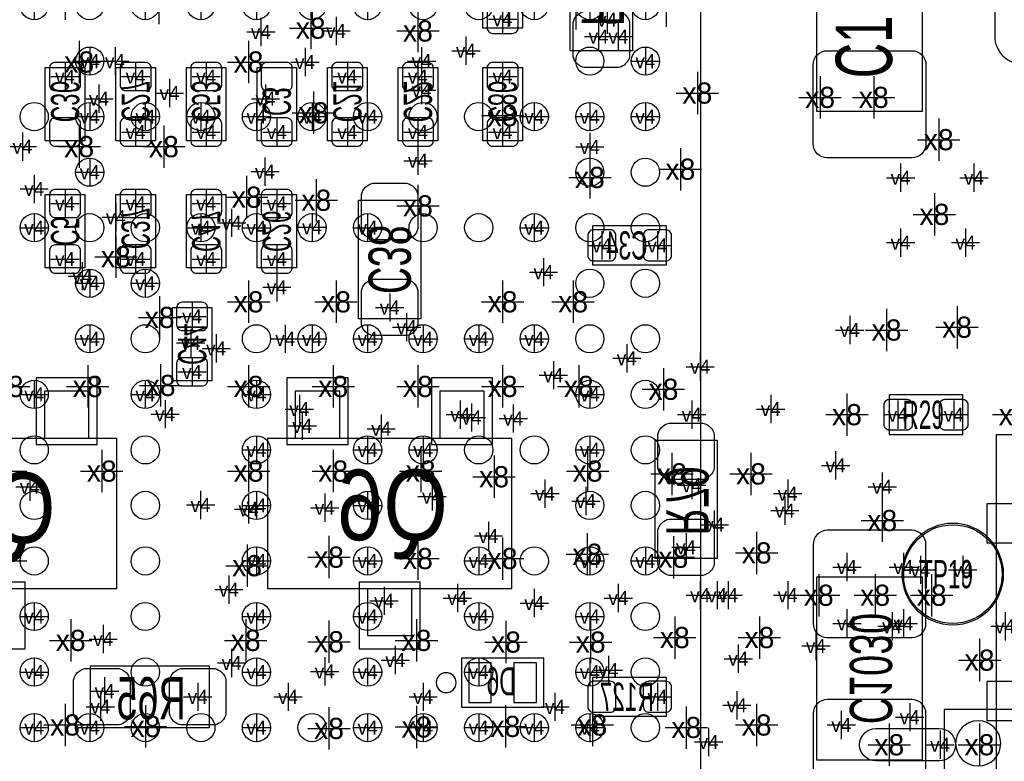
# Model space of a CAD drawing. Extents: x -84 to 336, y -47 to 250.
# Tile 10 of 40: x -15.28 to -6.42, y 10.43 to 17.11. Entities that reach past the tile are written whole.
import ezdxf
from ezdxf.enums import TextEntityAlignment as Align

# ---------------------------------------------------------------- set-up
doc = ezdxf.new("R2010")
doc.units = 0
for name, color, linetype in [('MA_NCLEGEND-1-2', 7, 'CONTINUOUS'), ('MA_NCLEGEND-14-15', 7, 'CONTINUOUS'), ('MA_NCLEGEND-15-16', 7, 'CONTINUOUS'), ('MA_NCLEGEND-2-3', 7, 'CONTINUOUS'), ('MA_NCLEGEND-3-14', 7, 'CONTINUOUS'), ('PG_ASSEMBLY_BOTTOM', 7, 'CONTINUOUS'), ('PG_ASSEMBLY_TOP', 7, 'CONTINUOUS'), ('PIN_BOTTOM', 7, 'CONTINUOUS'), ('PIN_TOP', 7, 'CONTINUOUS'), ('RD_ASSEMBLY_BOTTOM', 7, 'CONTINUOUS'), ('RD_ASSEMBLY_TOP', 7, 'CONTINUOUS')]:
    doc.layers.add(name, color=color, linetype=linetype)

# ---------------------------------------------------------------- blocks, each defined once
blk = doc.blocks.new('FIGURE_CROSS')
for points in [[(0, 0.5), (0, -0.5)], [(-0.5, 0), (0.5, 0)]]:
    blk.add_lwpolyline(points)

msp = doc.modelspace()

# ---------------------------------------------------------------- linework, layer by layer
at = {"layer": 'PG_ASSEMBLY_BOTTOM'}
for points in [[(-9.76884, 17.894554), (-9.76884, 16.827754), (-10.32764, 16.827754), (-10.32764, 17.894554)], [(-11.67384, 15.481554), (-11.67384, 14.414754), (-12.23264, 14.414754), (-12.23264, 15.481554)], [(-9.00684, 13.322554), (-9.00684, 12.255754), (-9.56564, 12.255754), (-9.56564, 13.322554)], [(-1.66624, 10.172954), (-6.49224, 10.172954), (-6.49224, 13.373354), (-1.66624, 13.373354)], [(-7.16026, 12.090654), (-7.16026, 10.439654), (-8.11022, 10.439654), (-8.11022, 12.090654)], [(-13.57884, 10.731754), (-14.64564, 10.731754), (-14.64564, 11.290554), (-13.57884, 11.290554)]]:
    msp.add_lwpolyline(points, close=True, dxfattribs=at)
for points in [[(-10.75944, 17.691354), (-10.75944, 17.030954), (-11.11504, 17.030954), (-11.11504, 17.691354), (-10.75944, 17.691354)], [(-15.05204, 16.014954), (-15.05204, 16.675354), (-14.69644, 16.675354), (-14.69644, 16.014954), (-15.05204, 16.014954)], [(-14.41704, 16.014954), (-14.41704, 16.675354), (-14.06144, 16.675354), (-14.06144, 16.014954), (-14.41704, 16.014954)], [(-13.78204, 16.014954), (-13.78204, 16.675354), (-13.42644, 16.675354), (-13.42644, 16.014954), (-13.78204, 16.014954)], [(-13.14704, 16.014954), (-13.14704, 16.675354), (-12.79144, 16.675354), (-12.79144, 16.014954), (-13.14704, 16.014954)], [(-12.51204, 16.014954), (-12.51204, 16.675354), (-12.15644, 16.675354), (-12.15644, 16.014954), (-12.51204, 16.014954)], [(-11.87704, 16.014954), (-11.87704, 16.675354), (-11.52144, 16.675354), (-11.52144, 16.014954), (-11.87704, 16.014954)], [(-10.75944, 16.675354), (-10.75944, 16.014954), (-11.11504, 16.014954), (-11.11504, 16.675354), (-10.75944, 16.675354)], [(-15.05204, 14.871954), (-15.05204, 15.532354), (-14.69644, 15.532354), (-14.69644, 14.871954), (-15.05204, 14.871954)], [(-14.06144, 15.532354), (-14.06144, 14.871954), (-14.41704, 14.871954), (-14.41704, 15.532354), (-14.06144, 15.532354)], [(-13.42644, 15.532354), (-13.42644, 14.871954), (-13.78204, 14.871954), (-13.78204, 15.532354), (-13.42644, 15.532354)], [(-12.79144, 15.532354), (-12.79144, 14.871954), (-13.14704, 14.871954), (-13.14704, 15.532354), (-12.79144, 15.532354)], [(-10.12444, 15.252954), (-9.46404, 15.252954), (-9.46404, 14.897354), (-10.12444, 14.897354), (-10.12444, 15.252954)], [(-13.90904, 13.855954), (-13.90904, 14.516354), (-13.55344, 14.516354), (-13.55344, 13.855954), (-13.90904, 13.855954)], [(-14.659356, 13.337032), (-14.659356, 13.762228), (-15.059152, 13.762228), (-15.059152, 13.337032)], [(-12.403328, 13.337032), (-12.403328, 13.762228), (-12.803124, 13.762228), (-12.803124, 13.337032)], [(-11.103356, 13.337032), (-11.103356, 13.762228), (-11.503152, 13.762228), (-11.503152, 13.337032)], [(-16.609314, 11.987276), (-14.409166, 11.987276), (-14.409166, 13.337032), (-16.609314, 13.337032), (-16.609314, 11.987276)], [(-13.053314, 11.987276), (-10.853166, 11.987276), (-10.853166, 13.337032), (-13.053314, 13.337032), (-13.053314, 11.987276)], [(-12.153138, 11.987276), (-12.153138, 11.56208), (-11.753342, 11.56208), (-11.753342, 11.987276)], [(-11.307318, 11.358118), (-11.307318, 10.91819), (-10.567162, 10.91819), (-10.567162, 11.358118), (-11.307318, 11.358118)], [(-10.12444, 11.188954), (-9.46404, 11.188954), (-9.46404, 10.833354), (-10.12444, 10.833354), (-10.12444, 11.188954)]]:
    msp.add_lwpolyline(points, dxfattribs=at)
msp.add_lwpolyline([(-11.355324, 11.138154, 1), (-11.535156, 11.138154, 1), (-11.355324, 11.138154)], format="xyb", dxfattribs=at)
at = {"layer": 'PG_ASSEMBLY_TOP'}
for points in [[(-24.152352, 9.734042), (-9.152128, 9.734042), (-9.152128, 24.734266), (-23.517352, 24.734266), (-24.152352, 24.099266), (-24.152352, 9.734042)], [(-6.79704, 13.728192), (-7.45744, 13.728192), (-7.45744, 13.372592), (-6.79704, 13.372592), (-6.79704, 13.728192)]]:
    msp.add_lwpolyline(points, dxfattribs=at)
for points in [[(-7.16026, 16.281654), (-8.11022, 16.281654), (-8.11022, 17.932654), (-7.16026, 17.932654)], [(-6.96214, 8.762492), (-4.52374, 8.762492), (-4.52374, 10.896092), (-6.96214, 10.896092)]]:
    msp.add_lwpolyline(points, close=True, dxfattribs=at)
for points in [[(-6.42874, 12.115292, 1), (-7.34314, 12.115292, 1), (-6.42874, 12.115292)], [(-6.45414, 10.591292, 1), (-6.86054, 10.591292, 1), (-6.45414, 10.591292)]]:
    msp.add_lwpolyline(points, format="xyb", dxfattribs=at)
at = {"layer": 'PIN_BOTTOM'}
for points in [[(-11.02614, 17.238218, 0.414214), (-11.07694, 17.187418), (-11.07694, 17.035018, 0.414214), (-11.02614, 16.984218), (-10.84834, 16.984218, 0.414214), (-10.79754, 17.035018), (-10.79754, 17.187418, 0.414214), (-10.84834, 17.238218)], [(-9.79424, 17.081754), (-9.79424, 16.776954, -0.294587), (-9.89584, 16.675354), (-10.20064, 16.675354, -0.294587), (-10.30224, 16.776954), (-10.30224, 17.081754, -0.294587), (-10.20064, 17.183354), (-9.89584, 17.183354, -0.294587)], [(-14.78534, 16.46809, 0.414214), (-14.73454, 16.51889), (-14.73454, 16.67129, 0.414214), (-14.78534, 16.72209), (-14.96314, 16.72209, 0.414214), (-15.01394, 16.67129), (-15.01394, 16.51889, 0.414214), (-14.96314, 16.46809)], [(-14.15034, 16.46809, 0.414214), (-14.09954, 16.51889), (-14.09954, 16.67129, 0.414214), (-14.15034, 16.72209), (-14.32814, 16.72209, 0.414214), (-14.37894, 16.67129), (-14.37894, 16.51889, 0.414214), (-14.32814, 16.46809)], [(-13.51534, 16.46809, 0.414214), (-13.46454, 16.51889), (-13.46454, 16.67129, 0.414214), (-13.51534, 16.72209), (-13.69314, 16.72209, 0.414214), (-13.74394, 16.67129), (-13.74394, 16.51889, 0.414214), (-13.69314, 16.46809)], [(-12.88034, 16.46809, 0.414214), (-12.82954, 16.51889), (-12.82954, 16.67129, 0.414214), (-12.88034, 16.72209), (-13.05814, 16.72209, 0.414214), (-13.10894, 16.67129), (-13.10894, 16.51889, 0.414214), (-13.05814, 16.46809)], [(-12.24534, 16.46809, 0.414214), (-12.19454, 16.51889), (-12.19454, 16.67129, 0.414214), (-12.24534, 16.72209), (-12.42314, 16.72209, 0.414214), (-12.47394, 16.67129), (-12.47394, 16.51889, 0.414214), (-12.42314, 16.46809)], [(-11.61034, 16.46809, 0.414214), (-11.55954, 16.51889), (-11.55954, 16.67129, 0.414214), (-11.61034, 16.72209), (-11.78814, 16.72209, 0.414214), (-11.83894, 16.67129), (-11.83894, 16.51889, 0.414214), (-11.78814, 16.46809)], [(-11.02614, 16.72209, 0.414214), (-11.07694, 16.67129), (-11.07694, 16.51889, 0.414214), (-11.02614, 16.46809), (-10.84834, 16.46809, 0.414214), (-10.79754, 16.51889), (-10.79754, 16.67129, 0.414214), (-10.84834, 16.72209)], [(-14.78534, 15.968218, 0.414214), (-14.73454, 16.019018), (-14.73454, 16.171418, 0.414214), (-14.78534, 16.222218), (-14.96314, 16.222218, 0.414214), (-15.01394, 16.171418), (-15.01394, 16.019018, 0.414214), (-14.96314, 15.968218)], [(-14.15034, 15.968218, 0.414214), (-14.09954, 16.019018), (-14.09954, 16.171418, 0.414214), (-14.15034, 16.222218), (-14.32814, 16.222218, 0.414214), (-14.37894, 16.171418), (-14.37894, 16.019018, 0.414214), (-14.32814, 15.968218)], [(-13.51534, 15.968218, 0.414214), (-13.46454, 16.019018), (-13.46454, 16.171418, 0.414214), (-13.51534, 16.222218), (-13.69314, 16.222218, 0.414214), (-13.74394, 16.171418), (-13.74394, 16.019018, 0.414214), (-13.69314, 15.968218)], [(-12.88034, 15.968218, 0.414214), (-12.82954, 16.019018), (-12.82954, 16.171418, 0.414214), (-12.88034, 16.222218), (-13.05814, 16.222218, 0.414214), (-13.10894, 16.171418), (-13.10894, 16.019018, 0.414214), (-13.05814, 15.968218)], [(-12.24534, 15.968218, 0.414214), (-12.19454, 16.019018), (-12.19454, 16.171418, 0.414214), (-12.24534, 16.222218), (-12.42314, 16.222218, 0.414214), (-12.47394, 16.171418), (-12.47394, 16.019018, 0.414214), (-12.42314, 15.968218)], [(-11.61034, 15.968218, 0.414214), (-11.55954, 16.019018), (-11.55954, 16.171418, 0.414214), (-11.61034, 16.222218), (-11.78814, 16.222218, 0.414214), (-11.83894, 16.171418), (-11.83894, 16.019018, 0.414214), (-11.78814, 15.968218)], [(-11.02614, 16.222218, 0.414214), (-11.07694, 16.171418), (-11.07694, 16.019018, 0.414214), (-11.02614, 15.968218), (-10.84834, 15.968218, 0.414214), (-10.79754, 16.019018), (-10.79754, 16.171418, 0.414214), (-10.84834, 16.222218)], [(-11.69924, 15.532354), (-11.69924, 15.227554, -0.294587), (-11.80084, 15.125954), (-12.10564, 15.125954, -0.294587), (-12.20724, 15.227554), (-12.20724, 15.532354, -0.294587), (-12.10564, 15.633954), (-11.80084, 15.633954, -0.294587)], [(-14.78534, 15.32509, 0.414214), (-14.73454, 15.37589), (-14.73454, 15.52829, 0.414214), (-14.78534, 15.57909), (-14.96314, 15.57909, 0.414214), (-15.01394, 15.52829), (-15.01394, 15.37589, 0.414214), (-14.96314, 15.32509)], [(-14.32814, 15.57909, 0.414214), (-14.37894, 15.52829), (-14.37894, 15.37589, 0.414214), (-14.32814, 15.32509), (-14.15034, 15.32509, 0.414214), (-14.09954, 15.37589), (-14.09954, 15.52829, 0.414214), (-14.15034, 15.57909)], [(-13.69314, 15.57909, 0.414214), (-13.74394, 15.52829), (-13.74394, 15.37589, 0.414214), (-13.69314, 15.32509), (-13.51534, 15.32509, 0.414214), (-13.46454, 15.37589), (-13.46454, 15.52829, 0.414214), (-13.51534, 15.57909)], [(-13.05814, 15.57909, 0.414214), (-13.10894, 15.52829), (-13.10894, 15.37589, 0.414214), (-13.05814, 15.32509), (-12.88034, 15.32509, 0.414214), (-12.82954, 15.37589), (-12.82954, 15.52829, 0.414214), (-12.88034, 15.57909)], [(-10.171176, 14.986254, 0.414214), (-10.120376, 14.935454), (-9.967976, 14.935454, 0.414214), (-9.917176, 14.986254), (-9.917176, 15.164054, 0.414214), (-9.967976, 15.214854), (-10.120376, 15.214854, 0.414214), (-10.171176, 15.164054)], [(-9.671304, 14.986254, 0.414214), (-9.620504, 14.935454), (-9.468104, 14.935454, 0.414214), (-9.417304, 14.986254), (-9.417304, 15.164054, 0.414214), (-9.468104, 15.214854), (-9.620504, 15.214854, 0.414214), (-9.671304, 15.164054)], [(-14.78534, 14.825218, 0.414214), (-14.73454, 14.876018), (-14.73454, 15.028418, 0.414214), (-14.78534, 15.079218), (-14.96314, 15.079218, 0.414214), (-15.01394, 15.028418), (-15.01394, 14.876018, 0.414214), (-14.96314, 14.825218)], [(-14.32814, 15.079218, 0.414214), (-14.37894, 15.028418), (-14.37894, 14.876018, 0.414214), (-14.32814, 14.825218), (-14.15034, 14.825218, 0.414214), (-14.09954, 14.876018), (-14.09954, 15.028418, 0.414214), (-14.15034, 15.079218)], [(-13.69314, 15.079218, 0.414214), (-13.74394, 15.028418), (-13.74394, 14.876018, 0.414214), (-13.69314, 14.825218), (-13.51534, 14.825218, 0.414214), (-13.46454, 14.876018), (-13.46454, 15.028418, 0.414214), (-13.51534, 15.079218)], [(-13.05814, 15.079218, 0.414214), (-13.10894, 15.028418), (-13.10894, 14.876018, 0.414214), (-13.05814, 14.825218), (-12.88034, 14.825218, 0.414214), (-12.82954, 14.876018), (-12.82954, 15.028418, 0.414214), (-12.88034, 15.079218)], [(-11.69924, 14.668754), (-11.69924, 14.363954, -0.294587), (-11.80084, 14.262354), (-12.10564, 14.262354, -0.294587), (-12.20724, 14.363954), (-12.20724, 14.668754, -0.294587), (-12.10564, 14.770354), (-11.80084, 14.770354, -0.294587)], [(-13.64234, 14.30909, 0.414214), (-13.59154, 14.35989), (-13.59154, 14.51229, 0.414214), (-13.64234, 14.56309), (-13.82014, 14.56309, 0.414214), (-13.87094, 14.51229), (-13.87094, 14.35989, 0.414214), (-13.82014, 14.30909)], [(-13.64234, 13.809218, 0.414214), (-13.59154, 13.860018), (-13.59154, 14.012418, 0.414214), (-13.64234, 14.063218), (-13.82014, 14.063218, 0.414214), (-13.87094, 14.012418), (-13.87094, 13.860018, 0.414214), (-13.82014, 13.809218)], [(-9.03224, 13.373354), (-9.03224, 13.068554, -0.294587), (-9.13384, 12.966954), (-9.43864, 12.966954, -0.294587), (-9.54024, 13.068554), (-9.54024, 13.373354, -0.294587), (-9.43864, 13.474954), (-9.13384, 13.474954, -0.294587)], [(-9.03224, 12.509754), (-9.03224, 12.204954, -0.294587), (-9.13384, 12.103354), (-9.43864, 12.103354, -0.294587), (-9.54024, 12.204954), (-9.54024, 12.509754, -0.294587), (-9.43864, 12.611354), (-9.13384, 12.611354, -0.294587)], [(-7.25424, 12.509754), (-8.01624, 12.509754, 0.414214), (-8.14324, 12.382754), (-8.14324, 11.671554, 0.414214), (-8.01624, 11.544554), (-7.25424, 11.544554, 0.414214), (-7.12724, 11.671554), (-7.12724, 12.382754, 0.414214)], [(-14.39164, 10.757154), (-14.69644, 10.757154, -0.294587), (-14.79804, 10.858754), (-14.79804, 11.163554, -0.294587), (-14.69644, 11.265154), (-14.39164, 11.265154, -0.294587), (-14.29004, 11.163554), (-14.29004, 10.858754, -0.294587)], [(-13.52804, 10.757154), (-13.83284, 10.757154, -0.294587), (-13.93444, 10.858754), (-13.93444, 11.163554, -0.294587), (-13.83284, 11.265154), (-13.52804, 11.265154, -0.294587), (-13.42644, 11.163554), (-13.42644, 10.858754, -0.294587)], [(-10.171176, 10.922254, 0.414214), (-10.120376, 10.871454), (-9.967976, 10.871454, 0.414214), (-9.917176, 10.922254), (-9.917176, 11.100054, 0.414214), (-9.967976, 11.150854), (-10.120376, 11.150854, 0.414214), (-10.171176, 11.100054)], [(-9.671304, 10.922254, 0.414214), (-9.620504, 10.871454), (-9.468104, 10.871454, 0.414214), (-9.417304, 10.922254), (-9.417304, 11.100054, 0.414214), (-9.468104, 11.150854), (-9.620504, 11.150854, 0.414214), (-9.671304, 11.100054)], [(-7.25424, 10.985754), (-8.01624, 10.985754, 0.414214), (-8.14324, 10.858754), (-8.14324, 10.147554, 0.414214), (-8.01624, 10.020554), (-7.25424, 10.020554, 0.414214), (-7.12724, 10.147554), (-7.12724, 10.858754, 0.414214)]]:
    msp.add_lwpolyline(points, format="xyb", close=True, dxfattribs=at)
for points in [[(-14.584299, 13.882116), (-15.134209, 13.882116), (-15.134209, 13.282168), (-14.584299, 13.282168)], [(-12.328271, 13.882116), (-12.878181, 13.882116), (-12.878181, 13.282168), (-12.328271, 13.282168)], [(-11.028299, 13.882116), (-11.578209, 13.882116), (-11.578209, 13.282168), (-11.028299, 13.282168)], [(-4.229354, 13.222986), (-5.104384, 13.222986), (-5.104384, 13.472922), (-5.454396, 13.472922), (-5.454396, 13.222986), (-6.329426, 13.222986), (-6.329426, 12.747752), (-6.579362, 12.747752), (-6.579362, 12.397994), (-6.329426, 12.397994), (-6.329426, 12.222988), (-4.229354, 12.222988)], [(-15.234285, 12.04214), (-15.784195, 12.04214), (-15.784195, 11.442192), (-15.234285, 11.442192)], [(-11.678285, 12.04214), (-12.228195, 12.04214), (-12.228195, 11.442192), (-11.678285, 11.442192)], [(-11.24204, 11.315954), (-11.24204, 10.960354), (-11.03884, 10.960354), (-11.03884, 11.315954)], [(-10.83564, 11.315954), (-10.83564, 10.960354), (-10.63244, 10.960354), (-10.63244, 11.315954)], [(-5.454396, 10.323068), (-5.454396, 10.073132), (-5.104384, 10.073132), (-5.104384, 10.323068), (-4.229354, 10.323068), (-4.229354, 11.323066), (-6.329426, 11.323066), (-6.329426, 11.14806), (-6.579362, 11.14806), (-6.579362, 10.798048), (-6.329426, 10.798048), (-6.329426, 10.323068)]]:
    msp.add_lwpolyline(points, close=True, dxfattribs=at)
at = {"layer": 'PIN_TOP'}
for points in [[(-6.255258, 18.525236), (-5.605018, 18.525236, -0.41444), (-5.355082, 18.275046), (-5.355082, 16.955262, -0.41444), (-5.605018, 16.705072), (-6.255258, 16.705072, -0.41444), (-6.505194, 16.955262), (-6.505194, 18.275046, -0.41444)], [(-7.25424, 15.862554), (-8.01624, 15.862554, -0.414214), (-8.14324, 15.989554), (-8.14324, 16.700754, -0.414214), (-8.01624, 16.827754), (-7.25424, 16.827754, -0.414214), (-7.12724, 16.700754), (-7.12724, 15.989554, -0.414214)], [(-7.250176, 13.461492, -0.414214), (-7.300976, 13.410692), (-7.453376, 13.410692, -0.414214), (-7.504176, 13.461492), (-7.504176, 13.639292, -0.414214), (-7.453376, 13.690092), (-7.300976, 13.690092, -0.414214), (-7.250176, 13.639292)], [(-6.750304, 13.461492, -0.414214), (-6.801104, 13.410692), (-6.953504, 13.410692, -0.414214), (-7.004304, 13.461492), (-7.004304, 13.639292, -0.414214), (-6.953504, 13.690092), (-6.801104, 13.690092, -0.414214), (-6.750304, 13.639292)], [(-7.007098, 10.433304), (-7.578598, 10.433304, -1), (-7.578598, 10.725404), (-7.007098, 10.725404, -1)]]:
    msp.add_lwpolyline(points, format="xyb", close=True, dxfattribs=at)
for centre, radius in [((-15.152116, 17.234154), 0.127), ((-14.652244, 17.234154), 0.127), ((-14.152118, 17.234154), 0.127), ((-13.652246, 17.234154), 0.127), ((-13.15212, 17.234154), 0.127), ((-12.652248, 17.234154), 0.127), ((-12.152122, 17.234154), 0.127), ((-11.65225, 17.234154), 0.127), ((-11.152124, 17.234154), 0.127), ((-10.652252, 17.234154), 0.127), ((-10.152126, 17.234154), 0.127), ((-9.652254, 17.234154), 0.127), ((-14.652244, 16.734028), 0.127), ((-10.152126, 16.734028), 0.127), ((-9.652254, 16.734028), 0.127), ((-15.152116, 16.234156), 0.127), ((-14.652244, 16.234156), 0.127), ((-14.152118, 16.234156), 0.127), ((-13.652246, 16.234156), 0.127), ((-13.15212, 16.234156), 0.127), ((-12.652248, 16.234156), 0.127), ((-12.152122, 16.234156), 0.127), ((-11.65225, 16.234156), 0.127), ((-11.152124, 16.234156), 0.127), ((-10.652252, 16.234156), 0.127), ((-10.152126, 16.234156), 0.127), ((-9.652254, 16.234156), 0.127), ((-14.652244, 15.73403), 0.127), ((-10.152126, 15.73403), 0.127), ((-9.652254, 15.73403), 0.127), ((-15.152116, 15.234158), 0.127), ((-14.652244, 15.234158), 0.127), ((-14.152118, 15.234158), 0.127), ((-13.652246, 15.234158), 0.127), ((-13.15212, 15.234158), 0.127), ((-12.652248, 15.234158), 0.127), ((-12.152122, 15.234158), 0.127), ((-11.65225, 15.234158), 0.127), ((-11.152124, 15.234158), 0.127), ((-10.652252, 15.234158), 0.127), ((-10.152126, 15.234158), 0.127), ((-9.652254, 15.234158), 0.127), ((-14.652244, 14.734032), 0.127), ((-14.152118, 14.734032), 0.127), ((-10.152126, 14.734032), 0.127), ((-9.652254, 14.734032), 0.127), ((-14.652244, 14.23416), 0.127), ((-14.152118, 14.23416), 0.127), ((-13.15212, 14.23416), 0.127), ((-12.652248, 14.23416), 0.127), ((-12.152122, 14.23416), 0.127), ((-11.65225, 14.23416), 0.127), ((-11.152124, 14.23416), 0.127), ((-10.652252, 14.23416), 0.127), ((-10.152126, 14.23416), 0.127), ((-9.652254, 14.23416), 0.127), ((-15.152116, 13.734034), 0.127), ((-14.152118, 13.734034), 0.127), ((-13.15212, 13.734034), 0.127), ((-10.152126, 13.734034), 0.127), ((-9.652254, 13.734034), 0.127), ((-15.152116, 13.234162), 0.127), ((-14.152118, 13.234162), 0.127), ((-13.15212, 13.234162), 0.127), ((-12.152122, 13.234162), 0.127), ((-11.65225, 13.234162), 0.127), ((-11.152124, 13.234162), 0.127), ((-10.652252, 13.234162), 0.127), ((-10.152126, 13.234162), 0.127), ((-9.652254, 13.234162), 0.127), ((-15.152116, 12.734036), 0.127), ((-14.152118, 12.734036), 0.127), ((-13.15212, 12.734036), 0.127), ((-12.152122, 12.734036), 0.127), ((-10.152126, 12.734036), 0.127), ((-9.652254, 12.734036), 0.127), ((-6.88594, 12.115292), 0.4445), ((-15.152116, 12.234164), 0.127), ((-14.152118, 12.234164), 0.127), ((-13.15212, 12.234164), 0.127), ((-12.152122, 12.234164), 0.127), ((-11.152124, 12.234164), 0.127), ((-10.652252, 12.234164), 0.127), ((-10.152126, 12.234164), 0.127), ((-9.652254, 12.234164), 0.127), ((-15.152116, 11.734038), 0.127), ((-14.152118, 11.734038), 0.127), ((-13.15212, 11.734038), 0.127), ((-12.152122, 11.734038), 0.127), ((-11.152124, 11.734038), 0.127), ((-10.152126, 11.734038), 0.127), ((-9.652254, 11.734038), 0.127), ((-15.152116, 11.234166), 0.127), ((-14.152118, 11.234166), 0.127), ((-13.15212, 11.234166), 0.127), ((-12.152122, 11.234166), 0.127), ((-11.152124, 11.234166), 0.127), ((-10.152126, 11.234166), 0.127), ((-9.652254, 11.234166), 0.127), ((-15.152116, 10.73404), 0.127), ((-14.652244, 10.73404), 0.127), ((-14.152118, 10.73404), 0.127), ((-13.652246, 10.73404), 0.127), ((-13.15212, 10.73404), 0.127), ((-12.652248, 10.73404), 0.127), ((-12.152122, 10.73404), 0.127), ((-11.65225, 10.73404), 0.127), ((-11.152124, 10.73404), 0.127), ((-10.652252, 10.73404), 0.127), ((-10.152126, 10.73404), 0.127), ((-9.652254, 10.73404), 0.127)]:
    msp.add_circle(centre, radius, dxfattribs=at)

# ---------------------------------------------------------------- block references
at = {"layer": 'MA_NCLEGEND-1-2', "xscale": 0.254, "yscale": 0.254}
for p in [(-15.152116, 17.234154), (-14.152118, 17.234154), (-13.652246, 17.234154), (-13.15212, 17.234154), (-12.652248, 17.234154), (-12.152122, 17.234154), (-10.652252, 17.234154), (-10.152126, 17.234154), (-9.652254, 17.234154), (-14.652244, 16.734028), (-11.665966, 16.734028), (-9.652254, 16.734028), (-14.652244, 16.234156), (-14.152118, 16.234156), (-13.652246, 16.234156), (-13.15212, 16.234156), (-12.652248, 16.234156), (-12.152122, 16.234156), (-10.652252, 16.234156), (-10.152126, 16.234156), (-9.652254, 16.234156), (-14.652244, 15.73403), (-7.35584, 15.684754), (-6.69544, 15.684754), (-15.152116, 15.234158), (-13.652246, 15.234158), (-13.15212, 15.234158), (-12.65174, 15.239492), (-12.152122, 15.234158), (-10.652252, 15.234158), (-7.35584, 15.100554), (-6.77164, 15.100554), (-14.652244, 14.734032), (-14.152118, 14.734032), (-14.652244, 14.23416), (-12.652248, 14.23416), (-12.152122, 14.23416), (-11.65225, 14.23416), (-11.152124, 14.23416), (-10.652252, 14.23416), (-13.74394, 14.198092), (-9.15924, 13.982954), (-15.152116, 13.734034), (-14.152118, 13.734034), (-13.15212, 13.734034), (-10.152126, 13.734034), (-9.23544, 13.551154), (-7.38124, 13.551154), (-6.877304, 13.551154), (-10.841482, 13.516864), (-13.15212, 13.234162), (-12.152122, 13.234162), (-11.65225, 13.234162), (-10.152126, 13.234162), (-9.23544, 12.916154), (-11.57224, 12.814554), (-10.55624, 12.839954), (-13.15212, 12.734036), (-12.152122, 12.734036), (-9.03224, 12.560554), (-13.15212, 12.234164), (-12.152122, 12.234164), (-11.152124, 12.234164), (-10.152126, 12.234164), (-9.652254, 12.234164), (-9.15924, 11.925554), (-10.652252, 11.854942), (-15.152116, 11.734038), (-13.15212, 11.734038), (-12.152122, 11.734038), (-11.152124, 11.734038), (-10.152126, 11.734038), (-14.53134, 11.531092), (-8.81634, 11.354054), (-15.152116, 11.234166), (-13.15212, 11.234166), (-12.152122, 11.234166), (-11.152124, 11.234166), (-10.152126, 11.234166), (-15.152116, 10.73404), (-14.652244, 10.73404), (-13.15212, 10.73404), (-12.152122, 10.73404), (-11.65225, 10.73404), (-11.152124, 10.73404), (-10.652252, 10.73404), (-10.152126, 10.73404), (-7.00024, 10.579354)]:
    msp.add_blockref('FIGURE_CROSS', p, dxfattribs=at)
at = {"layer": 'MA_NCLEGEND-14-15', "xscale": 0.254, "yscale": 0.254}
for p in [(-14.031722, 17.192752), (-9.89584, 16.954754), (-11.26744, 16.827754), (-12.71524, 16.726154), (-14.23924, 16.59509), (-13.93444, 16.446754), (-14.56944, 16.395954), (-13.07084, 16.395954), (-14.23924, 16.095218), (-13.60424, 16.095218), (-11.69924, 15.837154), (-13.075666, 15.738856), (-14.41704, 15.329154), (-13.37564, 15.278354), (-14.719808, 14.797786), (-12.96924, 14.698218), (-13.515086, 14.147546), (-8.52424, 13.601954), (-12.739878, 13.450824), (-12.02944, 13.424154), (-7.94004, 13.093954), (-7.52094, 12.902692), (-13.22324, 12.699492), (-7.83844, 12.179554), (-7.33044, 12.179554), (-6.79704, 12.154154), (-9.00684, 11.925554), (-8.37184, 11.925554), (-7.83844, 11.671554), (-7.33044, 11.671554), (-6.41604, 11.646154), (-13.37564, 11.315954), (-9.98474, 11.251692), (-14.51864, 11.061954), (-7.273544, 10.827258), (-7.88924, 10.757154)]:
    msp.add_blockref('FIGURE_CROSS', p, dxfattribs=at)
at = {"layer": 'MA_NCLEGEND-15-16', "xscale": 0.254, "yscale": 0.254}
for p in [(-14.87424, 17.234154), (-10.93724, 17.111218), (-10.07364, 16.954754), (-14.87424, 16.59509), (-14.23924, 16.59509), (-13.60424, 16.59509), (-12.33424, 16.59509), (-11.69924, 16.59509), (-10.93724, 16.59509), (-14.23924, 16.095218), (-13.60424, 16.095218), (-12.96924, 16.095218), (-12.33424, 16.095218), (-11.69924, 16.095218), (-10.93724, 16.095218), (-14.87424, 15.45209), (-14.23924, 15.45209), (-13.60424, 15.45209), (-12.96924, 15.45209), (-10.044176, 15.075154), (-9.544304, 15.075154), (-14.87424, 14.952218), (-14.23924, 14.952218), (-13.60424, 14.952218), (-12.96924, 14.952218), (-11.95324, 14.516354), (-13.73124, 14.43609), (-13.73124, 13.936218), (-11.21664, 13.525754), (-8.52424, 13.601954), (-12.739878, 13.450824), (-12.02944, 13.424154), (-8.37184, 12.839954), (-13.22324, 12.699492), (-9.28624, 12.357354), (-7.83844, 12.179554), (-7.33044, 12.179554), (-6.79704, 12.154154), (-8.37184, 11.925554), (-7.83844, 11.671554), (-7.33044, 11.671554), (-14.51864, 11.061954), (-13.68044, 11.011154), (-9.544304, 11.011154), (-7.88924, 10.757154)]:
    msp.add_blockref('FIGURE_CROSS', p, dxfattribs=at)
at = {"layer": 'MA_NCLEGEND-2-3', "xscale": 0.254, "yscale": 0.254}
for p in [(-15.152116, 17.234154), (-14.152118, 17.234154), (-13.652246, 17.234154), (-12.152122, 17.234154), (-9.99744, 17.107154), (-13.112242, 16.99641), (-12.43584, 17.005554), (-14.424914, 16.734028), (-9.652254, 16.734028), (-11.665966, 16.472154), (-14.152118, 16.234156), (-13.652246, 16.234156), (-13.15212, 16.234156), (-12.152122, 16.234156), (-10.652252, 16.234156), (-9.652254, 16.234156), (-15.25778, 15.964154), (-10.152126, 15.961868), (-7.35584, 15.684754), (-6.69544, 15.684754), (-15.152116, 15.583154), (-13.652246, 15.234158), (-13.15212, 15.234158), (-12.152122, 15.234158), (-7.35584, 15.100554), (-6.77164, 15.100554), (-10.568686, 14.8336), (-14.652244, 14.734032), (-14.152118, 14.734032), (-11.80084, 14.338554), (-14.652244, 14.23416), (-12.89304, 14.23416), (-12.152122, 14.23416), (-7.81304, 14.313154), (-13.74394, 14.198092), (-9.81964, 14.059154), (-10.48004, 13.906754), (-13.974064, 13.55598), (-12.76604, 13.601954), (-11.31824, 13.551154), (-9.23544, 13.551154), (-7.38124, 13.551154), (-6.877304, 13.551154), (-15.19174, 12.902692), (-11.57224, 12.814554), (-10.55624, 12.839954), (-13.65504, 12.738354), (-13.15212, 12.734036), (-12.152122, 12.734036), (-10.187432, 12.77366), (-12.53744, 12.712954), (-8.39724, 12.687554), (-9.03224, 12.560554), (-11.06424, 12.458954), (-7.17804, 12.154154), (-13.40104, 11.976354), (-8.90778, 11.925554), (-12.00404, 11.874754), (-11.34364, 11.900154), (-10.652252, 11.854942), (-9.89584, 11.900154), (-7.43204, 11.646154), (-14.53134, 11.531092), (-8.11784, 11.468354), (-11.90244, 11.341354), (-8.81634, 11.354054), (-12.53744, 11.239754), (-11.152124, 11.234166), (-12.86764, 11.011154), (-11.65225, 11.011154), (-14.55674, 10.921492), (-10.465816, 10.920476), (-8.82904, 10.934954), (-12.152122, 10.73404), (-11.152124, 10.73404), (-9.08304, 10.604754), (-7.00024, 10.579354)]:
    msp.add_blockref('FIGURE_CROSS', p, dxfattribs=at)
at = {"layer": 'MA_NCLEGEND-3-14', "xscale": 0.381, "yscale": 0.381}
for p in [(-10.88644, 17.234154), (-10.27684, 17.208754), (-9.46404, 17.234154), (-12.663932, 17.031462), (-11.69924, 17.005554), (-14.74724, 16.726154), (-13.22324, 16.726154), (-9.18464, 16.446754), (-8.07974, 16.407892), (-7.59714, 16.407892), (-12.63904, 16.268954), (-10.93724, 16.243554), (-7.01294, 16.026892), (-14.74724, 15.964154), (-13.98524, 15.964154), (-9.33704, 15.760954), (-10.152126, 15.68704), (-13.240258, 15.509494), (-12.61364, 15.481554), (-11.69924, 15.430754), (-7.05104, 15.354554), (-14.41704, 14.973554), (-13.22324, 14.567154), (-12.43584, 14.567154), (-10.93724, 14.567154), (-10.30224, 14.567154), (-14.02334, 14.426692), (-7.482078, 14.313154), (-6.84784, 14.338554), (-14.01445, 13.814552), (-15.38224, 13.805154), (-14.67104, 13.805154), (-13.22324, 13.805154), (-12.46124, 13.805154), (-11.69924, 13.805154), (-10.93724, 13.805154), (-10.25144, 13.805154), (-9.48944, 13.779754), (-7.83844, 13.551154), (-6.337808, 13.551154), (-15.40764, 13.043154), (-14.54404, 13.043154), (-13.22324, 13.043154), (-12.46124, 13.043154), (-11.67384, 13.043154), (-10.171938, 13.043408), (-9.41324, 13.017754), (-8.70204, 13.017754), (-11.01344, 12.992354), (-7.52094, 12.597892), (-8.65124, 12.306554), (-15.40764, 12.234164), (-12.49934, 12.268454), (-11.69924, 12.255754), (-10.93724, 12.255754), (-10.17524, 12.293854), (-9.40054, 12.267692), (-13.23594, 12.191492), (-8.09244, 11.925554), (-7.58444, 11.925554), (-7.07644, 11.925554), (-14.82344, 11.519154), (-13.24864, 11.519154), (-12.49934, 11.506454), (-11.71194, 11.519154), (-9.38784, 11.544554), (-8.62584, 11.544554), (-10.90676, 11.503914), (-10.14476, 11.503914), (-6.64464, 11.341354), (-14.87424, 10.757154), (-14.15034, 10.743692), (-12.49934, 10.726674), (-11.71194, 10.739374), (-10.91184, 10.744454), (-10.12952, 10.757154), (-9.284208, 10.734294), (-8.65124, 10.757154), (-7.45744, 10.579354), (-6.646164, 10.579354)]:
    msp.add_blockref('FIGURE_CROSS', p, dxfattribs=at)

# ---------------------------------------------------------------- texts
at = {"layer": 'MA_NCLEGEND-1-2'}
for p in [(-14.652244, 16.734028), (-11.665966, 16.734028), (-9.652254, 16.734028), (-14.652244, 16.234156), (-14.152118, 16.234156), (-13.652246, 16.234156), (-13.15212, 16.234156), (-12.652248, 16.234156), (-12.152122, 16.234156), (-10.652252, 16.234156), (-10.152126, 16.234156), (-9.652254, 16.234156), (-14.652244, 15.73403), (-7.35584, 15.684754), (-6.69544, 15.684754), (-15.152116, 15.234158), (-13.652246, 15.234158), (-13.15212, 15.234158), (-12.65174, 15.239492), (-12.152122, 15.234158), (-10.652252, 15.234158), (-7.35584, 15.100554), (-6.77164, 15.100554), (-14.652244, 14.734032), (-14.152118, 14.734032), (-14.652244, 14.23416), (-12.652248, 14.23416), (-12.152122, 14.23416), (-11.65225, 14.23416), (-11.152124, 14.23416), (-10.652252, 14.23416), (-13.74394, 14.198092), (-9.15924, 13.982954), (-15.152116, 13.734034), (-14.152118, 13.734034), (-13.15212, 13.734034), (-10.152126, 13.734034), (-10.841482, 13.516864), (-9.23544, 13.551154), (-7.38124, 13.551154), (-6.877304, 13.551154), (-13.15212, 13.234162), (-12.152122, 13.234162), (-11.65225, 13.234162), (-10.152126, 13.234162), (-9.23544, 12.916154), (-11.57224, 12.814554), (-10.55624, 12.839954), (-13.15212, 12.734036), (-12.152122, 12.734036), (-9.03224, 12.560554), (-13.15212, 12.234164), (-12.152122, 12.234164), (-11.152124, 12.234164), (-10.152126, 12.234164), (-9.652254, 12.234164), (-9.15924, 11.925554), (-10.652252, 11.854942), (-15.152116, 11.734038), (-13.15212, 11.734038), (-12.152122, 11.734038), (-11.152124, 11.734038), (-10.152126, 11.734038), (-14.53134, 11.531092), (-8.81634, 11.354054), (-15.152116, 11.234166), (-13.15212, 11.234166), (-12.152122, 11.234166), (-11.152124, 11.234166), (-10.152126, 11.234166), (-15.152116, 10.73404), (-14.652244, 10.73404), (-13.15212, 10.73404), (-12.152122, 10.73404), (-11.65225, 10.73404), (-11.152124, 10.73404), (-10.652252, 10.73404), (-10.152126, 10.73404), (-7.00024, 10.579354)]:
    msp.add_text('v4', height=0.127, dxfattribs=at).set_placement(p, align=Align.MIDDLE_CENTER)
at = {"layer": 'MA_NCLEGEND-14-15'}
for p in [(-9.89584, 16.954754), (-11.26744, 16.827754), (-12.71524, 16.726154), (-14.23924, 16.59509), (-13.93444, 16.446754), (-14.56944, 16.395954), (-13.07084, 16.395954), (-14.23924, 16.095218), (-13.60424, 16.095218), (-11.69924, 15.837154), (-13.075666, 15.738856), (-14.41704, 15.329154), (-13.37564, 15.278354), (-14.719808, 14.797786), (-12.96924, 14.698218), (-13.515086, 14.147546), (-8.52424, 13.601954), (-12.739878, 13.450824), (-12.02944, 13.424154), (-7.94004, 13.093954), (-7.52094, 12.902692), (-13.22324, 12.699492), (-7.83844, 12.179554), (-7.33044, 12.179554), (-6.79704, 12.154154), (-9.00684, 11.925554), (-8.37184, 11.925554), (-7.83844, 11.671554), (-7.33044, 11.671554), (-6.41604, 11.646154), (-13.37564, 11.315954), (-9.98474, 11.251692), (-14.51864, 11.061954), (-7.88924, 10.757154), (-7.273544, 10.827258)]:
    msp.add_text('v4', height=0.127, dxfattribs=at).set_placement(p, align=Align.MIDDLE_CENTER)
at = {"layer": 'MA_NCLEGEND-15-16'}
for p in [(-10.93724, 17.111218), (-10.07364, 16.954754), (-14.87424, 16.59509), (-14.23924, 16.59509), (-13.60424, 16.59509), (-12.33424, 16.59509), (-11.69924, 16.59509), (-10.93724, 16.59509), (-14.23924, 16.095218), (-13.60424, 16.095218), (-12.96924, 16.095218), (-12.33424, 16.095218), (-11.69924, 16.095218), (-10.93724, 16.095218), (-14.87424, 15.45209), (-14.23924, 15.45209), (-13.60424, 15.45209), (-12.96924, 15.45209), (-10.044176, 15.075154), (-9.544304, 15.075154), (-14.87424, 14.952218), (-14.23924, 14.952218), (-13.60424, 14.952218), (-12.96924, 14.952218), (-11.95324, 14.516354), (-13.73124, 14.43609), (-13.73124, 13.936218), (-8.52424, 13.601954), (-11.21664, 13.525754), (-12.739878, 13.450824), (-12.02944, 13.424154), (-8.37184, 12.839954), (-13.22324, 12.699492), (-9.28624, 12.357354), (-7.83844, 12.179554), (-7.33044, 12.179554), (-6.79704, 12.154154), (-8.37184, 11.925554), (-7.83844, 11.671554), (-7.33044, 11.671554), (-14.51864, 11.061954), (-13.68044, 11.011154), (-9.544304, 11.011154), (-7.88924, 10.757154)]:
    msp.add_text('v4', height=0.127, dxfattribs=at).set_placement(p, align=Align.MIDDLE_CENTER)
at = {"layer": 'MA_NCLEGEND-2-3'}
for p in [(-9.99744, 17.107154), (-13.112242, 16.99641), (-12.43584, 17.005554), (-14.424914, 16.734028), (-9.652254, 16.734028), (-11.665966, 16.472154), (-14.152118, 16.234156), (-13.652246, 16.234156), (-13.15212, 16.234156), (-12.152122, 16.234156), (-10.652252, 16.234156), (-9.652254, 16.234156), (-15.25778, 15.964154), (-10.152126, 15.961868), (-7.35584, 15.684754), (-6.69544, 15.684754), (-15.152116, 15.583154), (-13.652246, 15.234158), (-13.15212, 15.234158), (-12.152122, 15.234158), (-7.35584, 15.100554), (-6.77164, 15.100554), (-10.568686, 14.8336), (-14.652244, 14.734032), (-14.152118, 14.734032), (-11.80084, 14.338554), (-7.81304, 14.313154), (-14.652244, 14.23416), (-12.89304, 14.23416), (-12.152122, 14.23416), (-13.74394, 14.198092), (-9.81964, 14.059154), (-10.48004, 13.906754), (-12.76604, 13.601954), (-13.974064, 13.55598), (-11.31824, 13.551154), (-9.23544, 13.551154), (-7.38124, 13.551154), (-6.877304, 13.551154), (-15.19174, 12.902692), (-11.57224, 12.814554), (-10.55624, 12.839954), (-13.65504, 12.738354), (-13.15212, 12.734036), (-12.53744, 12.712954), (-12.152122, 12.734036), (-10.187432, 12.77366), (-8.39724, 12.687554), (-9.03224, 12.560554), (-11.06424, 12.458954), (-7.17804, 12.154154), (-13.40104, 11.976354), (-11.34364, 11.900154), (-9.89584, 11.900154), (-8.90778, 11.925554), (-12.00404, 11.874754), (-10.652252, 11.854942), (-7.43204, 11.646154), (-14.53134, 11.531092), (-8.11784, 11.468354), (-11.90244, 11.341354), (-8.81634, 11.354054), (-12.53744, 11.239754), (-11.152124, 11.234166), (-12.86764, 11.011154), (-11.65225, 11.011154), (-8.82904, 10.934954), (-14.55674, 10.921492), (-10.465816, 10.920476), (-12.152122, 10.73404), (-11.152124, 10.73404), (-9.08304, 10.604754), (-7.00024, 10.579354)]:
    msp.add_text('v4', height=0.127, dxfattribs=at).set_placement(p, align=Align.MIDDLE_CENTER)
at = {"layer": 'MA_NCLEGEND-3-14'}
for p in [(-12.663932, 17.031462), (-11.69924, 17.005554), (-14.74724, 16.726154), (-13.22324, 16.726154), (-9.18464, 16.446754), (-8.07974, 16.407892), (-7.59714, 16.407892), (-12.63904, 16.268954), (-10.93724, 16.243554), (-14.74724, 15.964154), (-13.98524, 15.964154), (-7.01294, 16.026892), (-10.152126, 15.68704), (-9.33704, 15.760954), (-13.240258, 15.509494), (-12.61364, 15.481554), (-11.69924, 15.430754), (-7.05104, 15.354554), (-14.41704, 14.973554), (-13.22324, 14.567154), (-12.43584, 14.567154), (-10.93724, 14.567154), (-10.30224, 14.567154), (-14.02334, 14.426692), (-7.482078, 14.313154), (-6.84784, 14.338554), (-14.01445, 13.814552), (-15.38224, 13.805154), (-14.67104, 13.805154), (-13.22324, 13.805154), (-12.46124, 13.805154), (-11.69924, 13.805154), (-10.93724, 13.805154), (-10.25144, 13.805154), (-9.48944, 13.779754), (-7.83844, 13.551154), (-6.337808, 13.551154), (-14.54404, 13.043154), (-13.22324, 13.043154), (-12.46124, 13.043154), (-11.67384, 13.043154), (-10.171938, 13.043408), (-9.41324, 13.017754), (-8.70204, 13.017754), (-11.01344, 12.992354), (-7.52094, 12.597892), (-8.65124, 12.306554), (-12.49934, 12.268454), (-11.69924, 12.255754), (-10.93724, 12.255754), (-10.17524, 12.293854), (-9.40054, 12.267692), (-13.23594, 12.191492), (-8.09244, 11.925554), (-7.58444, 11.925554), (-7.07644, 11.925554), (-14.82344, 11.519154), (-13.24864, 11.519154), (-11.71194, 11.519154), (-9.38784, 11.544554), (-8.62584, 11.544554), (-12.49934, 11.506454), (-10.90676, 11.503914), (-10.14476, 11.503914), (-6.64464, 11.341354), (-14.87424, 10.757154), (-14.15034, 10.743692), (-12.49934, 10.726674), (-11.71194, 10.739374), (-10.91184, 10.744454), (-10.12952, 10.757154), (-9.284208, 10.734294), (-8.65124, 10.757154), (-7.45744, 10.579354), (-6.646164, 10.579354)]:
    msp.add_text('x8', height=0.1905, dxfattribs=at).set_placement(p, align=Align.MIDDLE_CENTER)
at = {"layer": 'RD_ASSEMBLY_BOTTOM', "text_generation_flag": 2}
for s, height, width, p in [('R28', 0.381, 0.666667, (-10.22604, 17.361154)), ('C36', 0.254, 0.6, (-15.00124, 16.370554)), ('C27', 0.254, 0.6, (-14.36624, 16.370554)), ('C53', 0.254, 0.6, (-13.73124, 16.370554)), ('C3', 0.254, 0.6, (-13.09624, 16.370554)), ('C21', 0.254, 0.6, (-12.46124, 16.370554)), ('C22', 0.254, 0.6, (-11.82624, 16.370554)), ('C86', 0.254, 0.6, (-11.06424, 16.370554)), ('C37', 0.254, 0.6, (-14.36624, 15.227554)), ('C47', 0.254, 0.6, (-13.73124, 15.202154)), ('C26', 0.254, 0.6, (-13.09624, 15.202154)), ('C5', 0.254, 0.6, (-15.00124, 15.202154)), ('C38', 0.381, 0.666667, (-12.14374, 14.948154)), ('C44', 0.254, 0.6, (-13.85824, 14.186154)), ('R79', 0.381, 0.666667, (-9.46404, 12.775692)), ('C1030', 0.381, 0.666667, (-7.81304, 11.265154))]:
    msp.add_text(s, height=height, rotation=270, dxfattribs=dict(at, width=width)).set_placement(p, align=Align.CENTER)
for s, height, width, p in [('C34', 0.254, 0.6, (-9.81964, 14.948154)), ('Q5', 0.635, 0.8784, (-15.45844, 12.395454)), ('Q6', 0.635, 0.8784, (-11.92784, 12.420854)), ('D6', 0.254, 0.6, (-10.94994, 11.023092)), ('R65', 0.381, 0.666667, (-14.09954, 10.807192)), ('R127', 0.254, 0.6, (-9.81964, 10.884154))]:
    msp.add_text(s, height=height, dxfattribs=dict(at, width=width)).set_placement(p, align=Align.CENTER)
at = {"layer": 'RD_ASSEMBLY_TOP', "width": 0.65}
msp.add_text('C110', height=0.508, rotation=90, dxfattribs=at).set_placement((-7.43204, 17.107154), align=Align.CENTER)
at = {"layer": 'RD_ASSEMBLY_TOP', "width": 0.6}
msp.add_text('R29', height=0.254, dxfattribs=at).set_placement((-7.15264, 13.423392), align=Align.CENTER)
msp.add_text('TP19', height=0.254, dxfattribs=at).set_placement((-7.19074, 11.988292))

doc.saveas('drawing.dxf')
